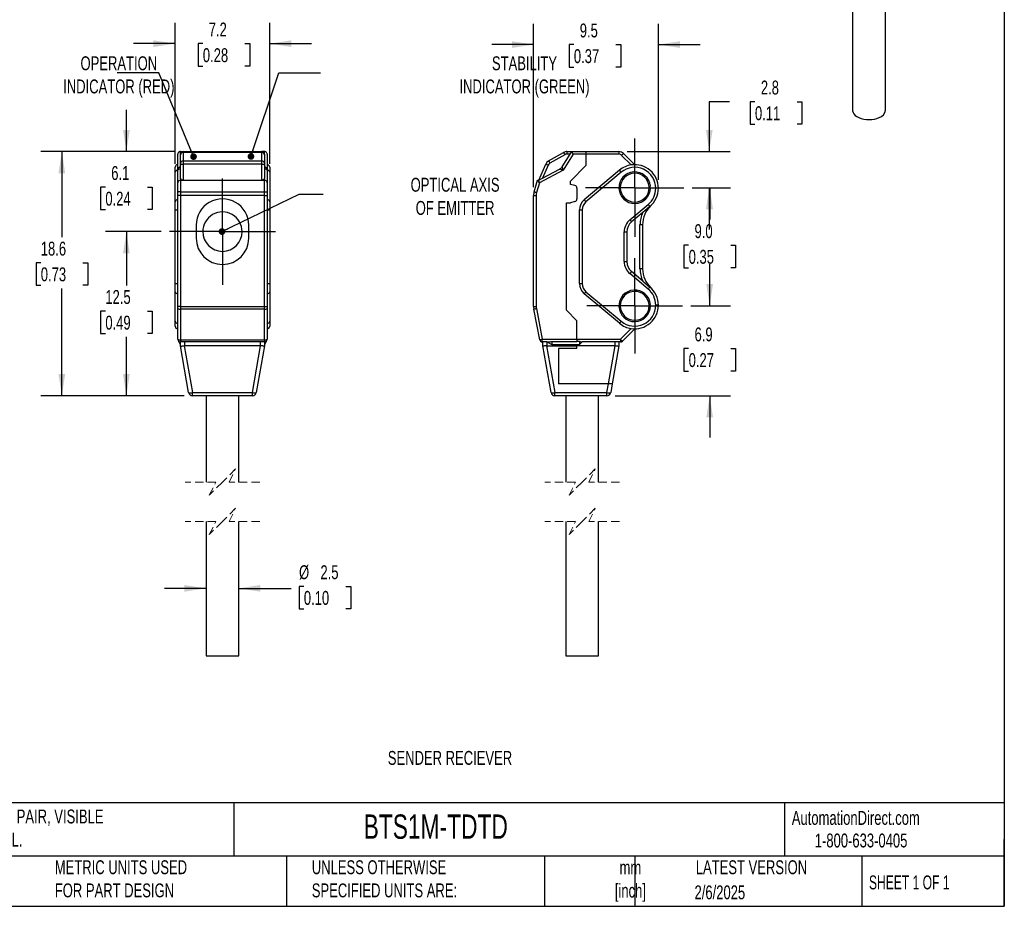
# Model space of a CAD drawing. Header units: millimetres. Extents: x 3 to 137, y 3 to 105.
# Tile 2 of 3: x 62 to 137, y 3 to 71. Entities that reach past the tile are written whole.
import ezdxf

# ---------------------------------------------------------------- set-up
doc = ezdxf.new("R2010")
doc.units = ezdxf.units.MM
doc.header["$LTSCALE"] = 0.5
doc.linetypes.add('CENTERX2', pattern=[20.32, 12.7, -2.54, 2.54, -2.54])
doc.linetypes.add('HIDDEN', pattern=[1.905, 1.27, -0.635])
doc.layers.add('CENTER', color=40, linetype='CENTERX2')
doc.layers.add('DIMENSIONS', color=140, linetype='Continuous', lineweight=25)
doc.layers.add('TEXT', color=140, linetype='Continuous', lineweight=25)
doc.styles.add('SLDTEXTSTYLE0', font='TXT', dxfattribs={"width": 0.7})
doc.styles.add('SLDTEXTSTYLE1', font='TXT', dxfattribs={"width": 0.65})
doc.dimstyles.new('SLDDIMSTYLE10', dxfattribs={"dimtxt": 0.18, "dimasz": 0.508, "dimexe": 0, "dimexo": 0.0625, "dimgap": 0, "dimtad": 0, "dimtih": 1, "dimtoh": 1, "dimdec": 0, "dimrnd": 1e-09, "dimzin": 0, "dimdsep": 46, "dimtxsty": 'Standard', "dimblk1": 'DOT', "dimblk2": 'DOT', "dimsah": 1, "dimcen": 0.09, "dimadec": 0, "dimazin": 0, "dimtfac": 0.508, "dimtdec": 0, "dimtofl": 0, "dimtmove": 0, "dimatfit": 3, "dimldrblk": 'DOT', "dimfxl": 0, "dimfrac": 2, "dimtolj": 1, "dimtzin": 0, "dimarcsym": 0})
doc.dimstyles.new('SLDDIMSTYLE11', dxfattribs={"dimtxt": 1.079004, "dimasz": 1.651, "dimexe": 0, "dimexo": 0.0625, "dimgap": 0.269751, "dimtad": 0, "dimtih": 1, "dimtoh": 1, "dimrnd": 1e-09, "dimzin": 4, "dimdsep": 46, "dimtxsty": 'SLDTEXTSTYLE0', "dimsah": 1, "dimcen": 0.09, "dimadec": 0, "dimazin": 1, "dimtfac": 1, "dimtofl": 0, "dimtmove": 0, "dimatfit": 3, "dimfxl": 0, "dimfrac": 2, "dimtolj": 1, "dimtzin": 12, "dimarcsym": 0})
doc.dimstyles.new('SLDDIMSTYLE8', dxfattribs={"dimtxt": 1.079004, "dimasz": 1.651, "dimexe": 0, "dimexo": 0.0625, "dimgap": 0.269751, "dimtad": 0, "dimtih": 1, "dimtoh": 1, "dimrnd": 1e-09, "dimzin": 12, "dimdsep": 46, "dimtxsty": 'SLDTEXTSTYLE0', "dimsah": 1, "dimcen": 0.09, "dimadec": 0, "dimazin": 3, "dimtfac": 1, "dimtmove": 0, "dimatfit": 0, "dimfxl": 0, "dimfrac": 2, "dimtolj": 1, "dimtzin": 12, "dimarcsym": 0})
doc.dimstyles.new('SLDDIMSTYLE9', dxfattribs={"dimtxt": 1.079004, "dimasz": 1.651, "dimexe": 0, "dimexo": 0.0625, "dimgap": 0.269751, "dimtad": 0, "dimtih": 1, "dimtoh": 1, "dimrnd": 1e-09, "dimzin": 12, "dimdsep": 46, "dimtxsty": 'SLDTEXTSTYLE0', "dimsah": 1, "dimcen": 0.09, "dimadec": 0, "dimazin": 3, "dimtfac": 1, "dimtofl": 0, "dimtmove": 0, "dimatfit": 3, "dimfxl": 0, "dimfrac": 2, "dimtolj": 1, "dimtzin": 12, "dimarcsym": 0})

# ---------------------------------------------------------------- blocks, each defined once
blk = doc.blocks.new('_D_20')
at = {"layer": 'DIMENSIONS'}
for p, q in [((75.754, 27.394), (72.579, 27.394)), ((78.245, 27.394), (82.232, 27.394)), ((83.199, 27.545), (82.836, 27.545)), ((82.836, 27.545), (82.836, 25.831)), ((86.405, 27.545), (86.767, 27.545)), ((86.767, 27.545), (86.767, 25.831)), ((82.836, 25.831), (83.199, 25.831)), ((86.767, 25.831), (86.405, 25.831))]:
    blk.add_line(p, q, dxfattribs=at)
for points in [[(75.754, 27.394), (74.103, 27.648), (74.103, 27.14)], [(78.245, 27.394), (79.896, 27.14), (79.896, 27.648)]]:
    blk.add_solid(points, dxfattribs=at)
at = {"layer": 'DIMENSIONS', "char_height": 1.0583, "attachment_point": 1, "style": 'SLDTEXTSTYLE0'}
for s, insert in [('%%c', (82.833, 29.151)), ('2.5', (84.462, 29.151)), ('0.10', (83.199, 27.195))]:
    blk.add_mtext(s, dxfattribs=dict(at, insert=insert))
blk = doc.blocks.new('_D_21')
at = {"layer": 'DIMENSIONS'}
for p, q in [((72.329, 54.563), (68.102, 54.563)), ((69.69, 54.563), (69.69, 50.466)), ((68.087, 48.51), (67.724, 48.51)), ((67.724, 48.51), (67.724, 46.795)), ((71.293, 48.51), (71.655, 48.51)), ((71.655, 48.51), (71.655, 46.795)), ((67.724, 46.795), (68.087, 46.795)), ((69.69, 42.063), (69.69, 46.554)), ((71.655, 46.795), (71.293, 46.795)), ((74.09, 42.063), (68.102, 42.063))]:
    blk.add_line(p, q, dxfattribs=at)
for points in [[(69.69, 54.563), (69.436, 52.912), (69.944, 52.912)], [(69.69, 42.063), (69.944, 43.714), (69.436, 43.714)]]:
    blk.add_solid(points, dxfattribs=at)
at = {"layer": 'DIMENSIONS', "char_height": 1.0583, "attachment_point": 1, "style": 'SLDTEXTSTYLE0'}
for s, insert in [('12.5', (68.087, 50.116)), ('0.49', (68.087, 48.159))]:
    blk.add_mtext(s, dxfattribs=dict(at, insert=insert))
blk = doc.blocks.new('_D_22')
at = {"layer": 'DIMENSIONS'}
for p, q in [((73.369, 60.663), (63.189, 60.663)), ((64.776, 60.663), (64.776, 54.149)), ((63.173, 52.192), (62.811, 52.192)), ((62.811, 52.192), (62.811, 50.477)), ((66.379, 52.192), (66.742, 52.192)), ((66.742, 52.192), (66.742, 50.477)), ((62.811, 50.477), (63.173, 50.477)), ((64.776, 42.063), (64.776, 50.236)), ((66.742, 50.477), (66.379, 50.477)), ((74.09, 42.063), (63.189, 42.063))]:
    blk.add_line(p, q, dxfattribs=at)
for points in [[(64.776, 60.663), (64.522, 59.012), (65.03, 59.012)], [(64.776, 42.063), (65.03, 43.714), (64.522, 43.714)]]:
    blk.add_solid(points, dxfattribs=at)
at = {"layer": 'DIMENSIONS', "char_height": 1.0583, "attachment_point": 1, "style": 'SLDTEXTSTYLE0'}
for s, insert in [('18.6', (63.173, 53.798)), ('0.73', (63.173, 51.842))]:
    blk.add_mtext(s, dxfattribs=dict(at, insert=insert))
blk = doc.blocks.new('_D_23')
at = {"layer": 'DIMENSIONS'}
for p, q in [((69.69, 60.663), (69.69, 63.838)), ((73.369, 60.663), (68.102, 60.663)), ((68.087, 57.952), (67.724, 57.952)), ((67.724, 57.952), (67.724, 56.238)), ((71.293, 57.952), (71.655, 57.952)), ((71.655, 57.952), (71.655, 56.238)), ((67.724, 56.238), (68.087, 56.238)), ((71.655, 56.238), (71.293, 56.238)), ((72.329, 54.563), (68.102, 54.563)), ((69.69, 54.563), (69.69, 51.388))]:
    blk.add_line(p, q, dxfattribs=at)
for points in [[(69.69, 60.663), (69.944, 62.314), (69.436, 62.314)], [(69.69, 54.563), (69.436, 52.912), (69.944, 52.912)]]:
    blk.add_solid(points, dxfattribs=at)
at = {"layer": 'DIMENSIONS', "char_height": 1.0583, "attachment_point": 1, "style": 'SLDTEXTSTYLE0'}
for s, insert in [('6.1', (68.536, 59.558)), ('0.24', (68.087, 57.602))]:
    blk.add_mtext(s, dxfattribs=dict(at, insert=insert))
blk = doc.blocks.new('_D_24')
at = {"layer": 'DIMENSIONS'}
for p, q in [((73.404, 59.724), (73.404, 70.472)), ((80.604, 59.724), (80.604, 70.472)), ((73.404, 68.884), (70.229, 68.884)), ((75.509, 68.884), (75.147, 68.884)), ((75.147, 68.884), (75.147, 67.169)), ((78.715, 68.884), (79.078, 68.884)), ((79.078, 68.884), (79.078, 67.169)), ((80.604, 68.884), (83.779, 68.884)), ((75.147, 67.169), (75.509, 67.169)), ((79.078, 67.169), (78.715, 67.169))]:
    blk.add_line(p, q, dxfattribs=at)
for points in [[(73.404, 68.884), (71.753, 69.138), (71.753, 68.63)], [(80.604, 68.884), (82.255, 68.63), (82.255, 69.138)]]:
    blk.add_solid(points, dxfattribs=at)
at = {"layer": 'DIMENSIONS', "char_height": 1.0583, "attachment_point": 1, "style": 'SLDTEXTSTYLE0'}
for s, insert in [('7.2', (75.958, 70.49)), ('0.28', (75.509, 68.534))]:
    blk.add_mtext(s, dxfattribs=dict(at, insert=insert))
blk = doc.blocks.new('_Dot')
at = {"color": 0, "linetype": 'ByBlock', "lineweight": -2}
blk.add_line((-0.5, 0), (-1, 0), dxfattribs=at)
at = {"color": 0, "linetype": 'ByBlock', "const_width": 0.5}
blk.add_lwpolyline([(-0.25, 0, 1), (0.25, 0, 1)], format="xyb", close=True, dxfattribs=at)
blk = doc.blocks.new('SW_CENTERMARKSYMBOL_10')
at = {"layer": 'CENTER', "color": 0}
for p, q in [((0, 2.54), (0, 4.04)), ((0, 0), (0, 2.54)), ((-2.54, 0), (-4.04, 0)), ((0, 0), (-2.54, 0)), ((0, 0), (0, -2.54)), ((0, 0), (2.54, 0)), ((2.54, 0), (4.04, 0)), ((0, -2.54), (0, -4.04))]:
    blk.add_line(p, q, dxfattribs=at)
blk = doc.blocks.new('_D_25')
at = {"layer": 'DIMENSIONS'}
for p, q in [((114.096, 48.913), (114.096, 52.088)), ((112.664, 48.913), (115.684, 48.913)), ((112.493, 45.662), (112.131, 45.662)), ((112.131, 45.662), (112.131, 43.947)), ((115.699, 45.662), (116.062, 45.662)), ((116.062, 45.662), (116.062, 43.947)), ((112.131, 43.947), (112.493, 43.947)), ((116.062, 43.947), (115.699, 43.947)), ((106.903, 42.063), (115.684, 42.063)), ((114.096, 42.063), (114.096, 38.888))]:
    blk.add_line(p, q, dxfattribs=at)
for points in [[(114.096, 48.913), (114.35, 50.564), (113.842, 50.564)], [(114.096, 42.063), (113.842, 40.412), (114.35, 40.412)]]:
    blk.add_solid(points, dxfattribs=at)
at = {"layer": 'DIMENSIONS', "char_height": 1.0583, "attachment_point": 1, "style": 'SLDTEXTSTYLE0'}
for s, insert in [('6.9', (112.942, 47.267)), ('0.27', (112.493, 45.311))]:
    blk.add_mtext(s, dxfattribs=dict(at, insert=insert))
blk = doc.blocks.new('_D_26')
at = {"layer": 'DIMENSIONS'}
for p, q in [((112.764, 57.913), (115.684, 57.913)), ((114.096, 57.913), (114.096, 55.482)), ((112.493, 53.526), (112.131, 53.526)), ((112.131, 53.526), (112.131, 51.811)), ((115.699, 53.526), (116.062, 53.526)), ((116.062, 53.526), (116.062, 51.811)), ((112.131, 51.811), (112.493, 51.811)), ((116.062, 51.811), (115.699, 51.811)), ((114.096, 48.913), (114.096, 51.57)), ((112.664, 48.913), (115.684, 48.913))]:
    blk.add_line(p, q, dxfattribs=at)
for points in [[(114.096, 57.913), (113.842, 56.262), (114.35, 56.262)], [(114.096, 48.913), (114.35, 50.564), (113.842, 50.564)]]:
    blk.add_solid(points, dxfattribs=at)
at = {"layer": 'DIMENSIONS', "char_height": 1.0583, "attachment_point": 1, "style": 'SLDTEXTSTYLE0'}
for s, insert in [('9.0', (112.942, 55.132)), ('0.35', (112.493, 53.175))]:
    blk.add_mtext(s, dxfattribs=dict(at, insert=insert))
blk = doc.blocks.new('_D_27')
at = {"layer": 'DIMENSIONS'}
for p, q in [((115.597, 64.463), (114.065, 64.463)), ((114.065, 64.463), (114.065, 60.663)), ((117.542, 64.463), (117.18, 64.463)), ((117.18, 64.463), (117.18, 62.749)), ((120.749, 64.463), (121.111, 64.463)), ((121.111, 64.463), (121.111, 62.749)), ((117.18, 62.749), (117.542, 62.749)), ((121.111, 62.749), (120.749, 62.749)), ((107.817, 60.663), (115.653, 60.663)), ((112.764, 57.913), (115.653, 57.913)), ((114.065, 57.913), (114.065, 54.738))]:
    blk.add_line(p, q, dxfattribs=at)
for points in [[(114.065, 60.663), (114.319, 62.314), (113.811, 62.314)], [(114.065, 57.913), (113.811, 56.262), (114.319, 56.262)]]:
    blk.add_solid(points, dxfattribs=at)
at = {"layer": 'DIMENSIONS', "char_height": 1.0583, "attachment_point": 1, "style": 'SLDTEXTSTYLE0'}
for s, insert in [('2.8', (117.991, 66.069)), ('0.11', (117.542, 64.113))]:
    blk.add_mtext(s, dxfattribs=dict(at, insert=insert))
blk = doc.blocks.new('_D_28')
at = {"layer": 'DIMENSIONS'}
for p, q in [((100.689, 57.953), (100.689, 70.399)), ((110.189, 58.498), (110.189, 70.399)), ((100.689, 68.812), (97.514, 68.812)), ((103.755, 68.812), (103.393, 68.812)), ((103.393, 68.812), (103.393, 67.097)), ((106.961, 68.812), (107.324, 68.812)), ((107.324, 68.812), (107.324, 67.097)), ((110.189, 68.812), (113.364, 68.812)), ((103.393, 67.097), (103.755, 67.097)), ((107.324, 67.097), (106.961, 67.097))]:
    blk.add_line(p, q, dxfattribs=at)
for points in [[(100.689, 68.812), (99.038, 69.066), (99.038, 68.558)], [(110.189, 68.812), (111.84, 68.558), (111.84, 69.066)]]:
    blk.add_solid(points, dxfattribs=at)
at = {"layer": 'DIMENSIONS', "char_height": 1.0583, "attachment_point": 1, "style": 'SLDTEXTSTYLE0'}
for s, insert in [('9.5', (104.204, 70.417)), ('0.37', (103.755, 68.461))]:
    blk.add_mtext(s, dxfattribs=dict(at, insert=insert))
blk = doc.blocks.new('SW_CENTERMARKSYMBOL_11')
at = {"layer": 'CENTER', "color": 0}
for p, q in [((0, 2.54), (0, 3.74)), ((0, 0), (0, 2.54)), ((-2.54, 0), (-3.74, 0)), ((0, 0), (-2.54, 0)), ((0, 0), (0, -2.54)), ((0, 0), (2.54, 0)), ((2.54, 0), (3.74, 0)), ((0, -2.54), (0, -3.74))]:
    blk.add_line(p, q, dxfattribs=at)
blk = doc.blocks.new('SW_CENTERMARKSYMBOL_12')
at = {"layer": 'CENTER', "color": 0}
for p, q in [((0, 2.54), (0, 3.64)), ((0, 0), (0, 2.54)), ((-2.54, 0), (-3.64, 0)), ((0, 0), (-2.54, 0)), ((0, 0), (0, -2.54)), ((0, 0), (2.54, 0)), ((2.54, 0), (3.64, 0)), ((0, -2.54), (0, -3.64))]:
    blk.add_line(p, q, dxfattribs=at)

msp = doc.modelspace()

# ---------------------------------------------------------------- linework, layer by layer
for p, q in [((124.9705, 76.62513), (124.9705, 63.82044)), ((127.4705, 63.82044), (127.4705, 76.46184)), ((73.60363, 59.24286), (73.60363, 60.46325)), ((73.80363, 60.46325), (73.80363, 60.66325)), ((73.80363, 60.66325), (74.00363, 60.66325)), ((73.80363, 60.42372), (73.80363, 60.46325)), ((73.80363, 59.77218), (73.80363, 60.42372)), ((74.00363, 60.66325), (74.00363, 60.59737)), ((74.00363, 60.66325), (80.00363, 60.66325)), ((74.00363, 60.59737), (74.00363, 59.94583)), ((80.00363, 60.59737), (74.00363, 60.59737)), ((80.00363, 60.59737), (80.00363, 60.66325)), ((80.20363, 60.66325), (80.00363, 60.66325)), ((80.00363, 59.94583), (80.00363, 60.59737)), ((80.20363, 60.46325), (80.20363, 60.66325)), ((80.20363, 60.46325), (80.20363, 60.42372)), ((80.20363, 60.42372), (80.20363, 59.77218)), ((80.40363, 60.46325), (80.40363, 59.24286)), ((101.8339, 59.94583), (102.97409, 60.59737)), ((103.07332, 60.42372), (101.93313, 59.77218)), ((102.85951, 59.50528), (103.46332, 60.46325)), ((103.69973, 60.46325), (102.93052, 59.24286)), ((103.22216, 60.66325), (103.22216, 60.46325)), ((103.22216, 60.66325), (103.58938, 60.66325)), ((103.46332, 60.46325), (103.22216, 60.46325)), ((103.46332, 60.46325), (103.58938, 60.66325)), ((103.58938, 60.66325), (104.68938, 60.66325)), ((104.68938, 60.46325), (103.69973, 60.46325)), ((104.68938, 60.46325), (104.68938, 60.66325)), ((104.68938, 60.66325), (107.18227, 60.66325)), ((104.68938, 59.61472), (104.68938, 60.46325)), ((107.18227, 60.46325), (104.68938, 60.46325)), ((107.18227, 60.66325), (107.18227, 60.46325)), ((108.12592, 59.64386), (107.3944, 60.37538)), ((107.53582, 60.5168), (108.38938, 59.66325)), ((73.40363, 59.08892), (73.40363, 59.46325)), ((73.60363, 58.27863), (73.60363, 59.24286)), ((73.80363, 59.63099), (73.80363, 59.77218)), ((73.80363, 58.63172), (73.80363, 59.63099)), ((74.00363, 59.94583), (74.00363, 59.71051)), ((74.00363, 59.94583), (80.00363, 59.94583)), ((74.00363, 59.71051), (74.00363, 58.47863)), ((80.00363, 59.71051), (74.00363, 59.71051)), ((80.00363, 59.71051), (80.00363, 59.94583)), ((80.00363, 58.47863), (80.00363, 59.71051)), ((80.20363, 59.77218), (80.20363, 59.63099)), ((80.20363, 59.63099), (80.20363, 58.63172)), ((80.40363, 59.24286), (80.40363, 58.27863)), ((80.60363, 59.46325), (80.60363, 59.08892)), ((101.08938, 58.47863), (101.62319, 59.71051)), ((102.93052, 59.24286), (101.1398, 58.27863)), ((101.8067, 59.63099), (101.37369, 58.63172)), ((101.37369, 58.63172), (102.67357, 59.33166)), ((103.48938, 58.41472), (104.68938, 59.61472)), ((107.23236, 59.24213), (104.54659, 56.9885)), ((73.40363, 56.83529), (73.40363, 59.08892)), ((73.80363, 58.63172), (73.80363, 58.47863)), ((73.80363, 58.47863), (73.80363, 57.60227)), ((73.80363, 58.47863), (80.20363, 58.47863)), ((80.20363, 58.47863), (80.20363, 58.63172)), ((80.20363, 57.60227), (80.20363, 58.47863)), ((80.60363, 59.08892), (80.60363, 56.83529)), ((100.73056, 57.60227), (100.99015, 58.47863)), ((100.99015, 58.47863), (101.08938, 58.47863)), ((101.08938, 58.47863), (101.37369, 58.63172)), ((107.36092, 59.08892), (104.67515, 56.83529)), ((73.60363, 57.54547), (73.60363, 58.27863)), ((80.40363, 58.27863), (80.40363, 57.54547)), ((101.13949, 58.27863), (100.92232, 57.54547)), ((101.1398, 58.27863), (101.13949, 58.27863)), ((103.48938, 58.16325), (103.48938, 58.41472)), ((103.84114, 58.06899), (103.48938, 58.16325)), ((103.98938, 57.87581), (103.98938, 57.05069)), ((109.48519, 58.00912), (109.58481, 58.01783)), ((109.58938, 57.91325), (109.48938, 57.91325)), ((110.18938, 57.86325), (109.98938, 57.86325)), ((73.60363, 57.31825), (73.60363, 57.54547)), ((73.80363, 57.31825), (73.60363, 57.31825)), ((73.60363, 48.85853), (73.60363, 57.31825)), ((73.80363, 57.60227), (73.80363, 57.31825)), ((73.80363, 57.60227), (80.20363, 57.60227)), ((80.20363, 57.31825), (73.80363, 57.31825)), ((73.80363, 57.31825), (73.80363, 48.85853)), ((80.20363, 57.31825), (80.20363, 57.60227)), ((80.20363, 57.31825), (80.40363, 57.31825)), ((80.20363, 48.85853), (80.20363, 57.31825)), ((80.40363, 57.54547), (80.40363, 57.31825)), ((80.40363, 57.31825), (80.40363, 48.85853)), ((100.68938, 57.31825), (100.88938, 57.31825)), ((100.68938, 48.85853), (100.68938, 57.31825)), ((100.88938, 57.31825), (100.88938, 48.85853)), ((73.40363, 56.22245), (73.40363, 56.83529)), ((73.40363, 56.22245), (73.60363, 56.22245)), ((73.40363, 50.60404), (73.40363, 56.22245)), ((80.40363, 56.22245), (80.60363, 56.22245)), ((80.60363, 56.83529), (80.60363, 56.22245)), ((80.60363, 56.22245), (80.60363, 50.60404)), ((103.18938, 48.57035), (103.18938, 56.76325)), ((103.18938, 56.76325), (103.48938, 56.76325)), ((103.84114, 56.8575), (103.48938, 56.76325)), ((104.18938, 50.60404), (104.18938, 56.22245)), ((104.18938, 56.22245), (104.38938, 56.22245)), ((104.38938, 56.22245), (104.38938, 50.60404)), ((108.01803, 55.463), (109.41784, 56.63757)), ((109.54639, 56.48437), (108.9958, 56.02236)), ((108.9958, 56.02236), (108.14659, 55.30979)), ((75.00363, 55.06325), (75.00363, 54.06325)), ((79.00363, 54.06325), (79.00363, 55.06325)), ((108.78938, 51.73453), (108.78938, 55.09196)), ((108.98938, 55.09196), (108.78938, 55.09196)), ((108.98938, 55.09196), (108.98938, 51.73453)), ((107.58938, 52.28275), (107.58938, 54.54375)), ((107.58938, 54.54375), (107.78938, 54.54375)), ((107.78938, 54.54375), (107.78938, 52.28275)), ((107.58938, 52.28275), (107.78938, 52.28275)), ((108.98938, 51.73453), (108.78938, 51.73453)), ((109.41784, 50.18892), (108.01803, 51.36349)), ((108.9958, 50.80413), (108.14659, 51.5167)), ((73.40363, 50.60404), (73.60363, 50.60404)), ((73.40363, 49.9912), (73.40363, 50.60404)), ((80.40363, 50.60404), (80.60363, 50.60404)), ((80.60363, 50.60404), (80.60363, 49.9912)), ((104.18938, 50.60404), (104.38938, 50.60404)), ((108.9958, 50.80413), (109.54639, 50.34213)), ((73.40363, 47.73757), (73.40363, 49.9912)), ((80.60363, 49.9912), (80.60363, 47.73757)), ((107.23236, 47.58437), (104.54659, 49.83799)), ((104.67515, 49.9912), (107.36092, 47.73757)), ((73.60363, 48.70745), (73.60363, 48.85853)), ((73.80363, 48.85853), (73.60363, 48.85853)), ((73.80363, 48.85853), (73.80363, 48.66968)), ((73.80363, 48.85853), (80.20363, 48.85853)), ((80.20363, 48.66968), (80.20363, 48.85853)), ((80.20363, 48.85853), (80.40363, 48.85853)), ((80.40363, 48.85853), (80.40363, 48.70745)), ((100.68938, 48.85853), (100.88938, 48.85853)), ((109.48519, 49.00912), (109.58481, 49.01783)), ((109.58938, 48.91325), (109.48938, 48.91325)), ((110.18938, 48.96325), (109.98938, 48.96325)), ((73.60363, 46.36325), (73.60363, 48.70745)), ((80.20363, 48.66968), (73.80363, 48.66968)), ((73.80363, 48.66968), (73.80363, 46.32548)), ((80.20363, 46.32548), (80.20363, 48.66968)), ((80.40363, 48.70745), (80.40363, 46.36325)), ((101.15818, 46.32548), (100.70737, 48.66968)), ((100.90377, 48.70745), (101.35458, 46.36325)), ((103.18938, 48.57035), (103.98938, 47.77035)), ((73.40363, 47.36325), (73.40363, 47.73757)), ((80.60363, 47.73757), (80.60363, 47.36325)), ((103.98938, 46.36325), (103.98938, 47.77035)), ((107.30653, 46.36325), (108.12592, 47.18263)), ((108.38938, 47.16325), (107.44796, 46.22182)), ((73.80363, 45.96325), (73.68363, 46.20325)), ((73.80363, 46.32548), (80.20363, 46.32548)), ((73.80363, 46.32548), (73.80363, 46.16325)), ((80.20363, 46.16325), (73.80363, 46.16325)), ((73.80363, 45.86325), (73.80363, 46.16325)), ((74.42996, 42.31115), (73.80367, 45.86305)), ((74.09911, 45.86305), (74.7254, 42.31115)), ((74.10363, 46.16325), (74.10363, 45.86325)), ((79.90363, 45.86325), (74.10363, 45.86325)), ((79.28186, 42.31115), (79.90816, 45.86305)), ((80.2036, 45.86305), (79.5773, 42.31115)), ((79.90363, 45.86325), (79.90363, 46.16325)), ((80.20362, 45.86318), (80.2036, 45.86305)), ((80.20363, 46.32548), (80.20363, 46.16325)), ((80.32363, 46.20325), (80.20363, 45.96325)), ((80.20363, 46.16325), (80.20363, 45.86325)), ((101.35458, 46.36325), (103.98938, 46.36325)), ((101.35458, 46.16325), (101.35458, 46.36325)), ((101.68938, 46.16325), (101.35458, 46.16325)), ((101.38938, 45.86325), (101.38938, 46.16325)), ((102.01571, 42.31115), (101.38941, 45.86305)), ((101.68485, 45.86305), (102.31115, 42.31115)), ((101.68938, 46.16325), (102.08938, 45.96325)), ((101.68938, 46.16325), (101.68938, 45.86325)), ((101.68938, 45.86325), (103.98938, 45.86325)), ((102.08938, 46.20325), (103.98938, 46.20325)), ((102.08938, 46.20325), (102.08938, 45.96325)), ((102.08938, 45.96325), (103.98938, 45.96325)), ((103.98938, 46.36325), (107.30653, 46.36325)), ((103.98938, 46.36325), (103.98938, 46.20325)), ((104.18938, 46.20325), (103.98938, 46.20325)), ((103.98938, 45.96325), (104.18938, 45.96325)), ((103.98938, 45.86325), (103.98938, 45.96325)), ((106.88938, 45.86325), (103.98938, 45.86325)), ((103.98938, 45.66325), (103.98938, 45.86325)), ((104.18938, 46.20325), (104.18938, 45.96325)), ((104.18938, 45.96325), (104.38938, 46.16325)), ((106.88938, 46.16325), (104.38938, 46.16325)), ((106.38259, 42.96325), (106.8939, 45.86305)), ((107.18934, 45.86305), (106.67803, 42.96325)), ((107.30653, 46.16325), (106.88938, 46.16325)), ((106.88938, 45.86325), (106.88938, 46.16325)), ((107.18938, 45.86325), (107.18934, 45.86305)), ((107.18938, 46.16325), (107.18938, 45.86325)), ((107.30653, 46.36325), (107.30653, 46.16325)), ((102.58938, 45.66325), (102.58938, 42.96325)), ((103.98938, 45.66325), (102.58938, 45.66325)), ((106.38259, 42.96325), (102.58938, 42.96325)), ((106.2676, 42.31115), (106.38259, 42.96325)), ((106.67803, 42.96325), (106.38259, 42.96325)), ((106.67803, 42.96325), (106.56305, 42.31115)), ((74.7254, 42.31115), (79.28186, 42.31115)), ((74.7254, 42.06325), (74.7254, 42.31115)), ((79.28186, 42.06325), (74.7254, 42.06325)), ((75.75363, 42.06325), (75.75363, 35.48889)), ((78.24517, 35.48889), (78.24517, 42.06325)), ((78.25363, 35.48889), (78.25363, 42.06325)), ((79.28186, 42.06325), (79.28186, 42.31115)), ((102.31115, 42.31115), (106.2676, 42.31115)), ((102.31115, 42.06325), (102.31115, 42.31115)), ((106.2676, 42.06325), (102.31115, 42.06325)), ((103.13938, 42.06325), (103.13938, 35.48889)), ((105.63938, 35.48889), (105.63938, 42.06325)), ((106.2676, 42.06325), (106.2676, 42.31115)), ((75.75363, 32.48889), (75.75363, 22.24539)), ((78.24517, 22.24539), (78.24517, 32.48889)), ((78.25363, 22.24539), (78.25363, 32.48889)), ((103.13938, 32.48889), (103.13938, 22.24539)), ((105.63938, 22.24539), (105.63938, 32.48889)), ((75.75363, 22.24539), (78.24517, 22.24539)), ((78.24517, 22.24539), (78.25363, 22.24539)), ((103.13938, 22.24539), (104.24419, 22.24539)), ((104.24419, 22.24539), (105.63938, 22.24539))]:
    msp.add_line(p, q)
at = {"color": 7, "linetype": 'HIDDEN', "lineweight": 18}
for p, q in [((78.00363, 36.48889), (77.00363, 35.48889)), ((77.50363, 35.48889), (78.00363, 36.48889)), ((105.38938, 36.48889), (104.38938, 35.48889)), ((104.88938, 35.48889), (105.38938, 36.48889)), ((76.50363, 35.48889), (74.16613, 35.48889)), ((77.00363, 35.48889), (76.00363, 34.48889)), ((76.00363, 34.48889), (76.50363, 35.48889)), ((79.84113, 35.48889), (77.50363, 35.48889)), ((103.88938, 35.48889), (101.55188, 35.48889)), ((104.38938, 35.48889), (103.38938, 34.48889)), ((103.38938, 34.48889), (103.88938, 35.48889)), ((107.22688, 35.48889), (104.88938, 35.48889)), ((78.00363, 33.48889), (77.00363, 32.48889)), ((77.50363, 32.48889), (78.00363, 33.48889)), ((105.38938, 33.48889), (104.38938, 32.48889)), ((104.88938, 32.48889), (105.38938, 33.48889)), ((76.50363, 32.48889), (74.16613, 32.48889)), ((77.00363, 32.48889), (76.00363, 31.48889)), ((76.00363, 31.48889), (76.50363, 32.48889)), ((79.84113, 32.48889), (77.50363, 32.48889)), ((103.88938, 32.48889), (101.55188, 32.48889)), ((104.38938, 32.48889), (103.38938, 31.48889)), ((103.38938, 31.48889), (103.88938, 32.48889)), ((107.22688, 32.48889), (104.88938, 32.48889))]:
    msp.add_line(p, q, dxfattribs=at)
at = {"flags": 128}
for points in [[(124.9705, 63.82044), (124.97559, 63.75539), (125.01112, 63.63799), (125.07963, 63.52556), (125.17927, 63.42118), (125.30731, 63.32769), (125.46025, 63.24764), (125.63394, 63.18321), (125.82362, 63.13617), (126.02413, 63.10779), (126.23, 63.09885), (126.43561, 63.1096), (126.63535, 63.13973), (126.82377, 63.18843), (126.99574, 63.25438)], [(102.97409, 60.59737), (102.976, 60.59403), (102.98164, 60.58415), (102.99081, 60.5681), (103.00315, 60.54651), (103.01819, 60.52019), (103.03534, 60.49017), (103.05396, 60.4576), (103.07332, 60.42372)], [(103.69973, 60.46325), (103.65424, 60.54568), (103.61434, 60.61799), (103.59531, 60.65248), (103.58938, 60.66325)], [(107.53582, 60.5168), (107.53311, 60.51408), (107.52506, 60.50603), (107.51199, 60.49297), (107.4944, 60.47538), (107.47297, 60.45395), (107.44852, 60.4295), (107.42199, 60.40297), (107.3944, 60.37538)], [(73.80363, 59.63099), (73.80748, 59.64651), (73.81886, 59.66142), (73.83734, 59.67517), (73.86221, 59.68722), (73.89252, 59.69711), (73.9271, 59.70446), (73.96461, 59.70898), (74.00363, 59.71051)], [(80.00363, 59.71051), (80.04265, 59.70898), (80.08017, 59.70446), (80.11475, 59.69711), (80.14505, 59.68722), (80.16993, 59.67517), (80.18841, 59.66142), (80.19979, 59.64651), (80.20363, 59.63099)], [(101.62319, 59.71051), (101.62672, 59.70898), (101.63716, 59.70446), (101.65412, 59.69711), (101.67694, 59.68722), (101.70475, 59.67517), (101.73648, 59.66142), (101.7709, 59.64651), (101.8067, 59.63099)], [(101.8339, 59.94583), (101.83581, 59.94249), (101.84145, 59.93261), (101.85062, 59.91657), (101.86296, 59.89497), (101.878, 59.86866), (101.89516, 59.83864), (101.91377, 59.80606), (101.93313, 59.77218)], [(107.23236, 59.24213), (107.23483, 59.23918), (107.24214, 59.23046), (107.25402, 59.21631), (107.27001, 59.19725), (107.28949, 59.17403), (107.31172, 59.14755), (107.33584, 59.11881), (107.36092, 59.08892)], [(101.13949, 58.27863), (101.07794, 58.36107), (101.02394, 58.43338), (100.99818, 58.46787), (100.99015, 58.47863)], [(101.1398, 58.27863), (101.11902, 58.36107), (101.10079, 58.43338), (101.09209, 58.46787), (101.08938, 58.47863)], [(73.80363, 57.60227), (73.76461, 57.60118), (73.7271, 57.59794), (73.69252, 57.5927), (73.66221, 57.58563), (73.63734, 57.57702), (73.61886, 57.5672), (73.60748, 57.55655), (73.60363, 57.54547)], [(80.20363, 57.60227), (80.24265, 57.60118), (80.28017, 57.59794), (80.31475, 57.5927), (80.34505, 57.58563), (80.36993, 57.57702), (80.38841, 57.5672), (80.39979, 57.55655), (80.40363, 57.54547)], [(100.73056, 57.60227), (100.73424, 57.60118), (100.74515, 57.59794), (100.76287, 57.5927), (100.78672, 57.58563), (100.81578, 57.57702), (100.84894, 57.5672), (100.88491, 57.55655), (100.92232, 57.54547)], [(104.54659, 56.9885), (104.54906, 56.98555), (104.55637, 56.97683), (104.56825, 56.96268), (104.58424, 56.94362), (104.60372, 56.92041), (104.62595, 56.89392), (104.65007, 56.86518), (104.67515, 56.83529)], [(109.54639, 56.48437), (109.54392, 56.48731), (109.53661, 56.49603), (109.52473, 56.51019), (109.50874, 56.52924), (109.48926, 56.55246), (109.46703, 56.57894), (109.44292, 56.60768), (109.41784, 56.63757)], [(108.14659, 55.30979), (108.14412, 55.31273), (108.1368, 55.32145), (108.12492, 55.33561), (108.10894, 55.35466), (108.08945, 55.37788), (108.06723, 55.40437), (108.04311, 55.43311), (108.01803, 55.463)], [(108.01803, 51.36349), (108.04311, 51.39338), (108.06723, 51.42212), (108.08945, 51.44861), (108.10894, 51.47183), (108.12492, 51.49088), (108.1368, 51.50504), (108.14412, 51.51376), (108.14659, 51.5167)], [(109.41784, 50.18892), (109.44292, 50.21881), (109.46703, 50.24755), (109.48926, 50.27404), (109.50874, 50.29725), (109.52473, 50.31631), (109.53661, 50.33046), (109.54392, 50.33918), (109.54639, 50.34213)], [(104.67515, 49.9912), (104.65007, 49.96131), (104.62595, 49.93257), (104.60372, 49.90608), (104.58424, 49.88287), (104.56825, 49.86381), (104.55637, 49.84966), (104.54906, 49.84094), (104.54659, 49.83799)], [(100.70737, 48.66968), (100.71114, 48.67041), (100.72232, 48.67255), (100.74047, 48.67604), (100.76489, 48.68074), (100.79466, 48.68646), (100.82861, 48.69299), (100.86546, 48.70008), (100.90377, 48.70745)], [(107.36092, 47.73757), (107.33584, 47.70768), (107.31172, 47.67894), (107.28949, 47.65246), (107.27001, 47.62924), (107.25402, 47.61019), (107.24214, 47.59603), (107.23483, 47.58731), (107.23236, 47.58437)], [(101.15818, 46.32548), (101.16195, 46.3262), (101.17313, 46.32835), (101.19128, 46.33184), (101.2157, 46.33654), (101.24547, 46.34226), (101.27942, 46.34879), (101.31626, 46.35588), (101.35458, 46.36325)], [(107.30653, 46.36325), (107.33412, 46.33566), (107.36065, 46.30913), (107.3851, 46.28468), (107.40653, 46.26325), (107.42412, 46.24566), (107.43719, 46.23259), (107.44524, 46.22454), (107.44796, 46.22182)]]:
    msp.add_lwpolyline(points, dxfattribs=at)
for centre, radius, start, end in [((126.79485, 63.90498), 0.68092, 287.1590425, 352.867862), ((74.00363, 60.46325), 0.2, 89.999835, 180.0000983), ((73.99132, 60.40954), 0.18823, 86.2506601, 175.6812821), ((80.00363, 60.46325), 0.2, 359.9999017, 90.000165), ((80.01594, 60.40954), 0.18823, 4.3187179, 93.7493399), ((103.22215, 60.16328), 0.49997, 89.9990021, 119.7457155), ((103.22216, 60.16323), 0.30002, 90.0009892, 119.7439963), ((107.18227, 60.16325), 0.49999, 44.9995261, 90.0004418), ((107.18227, 60.16325), 0.3, 44.9996276, 90.0001774), ((73.60363, 59.46325), 0.2, 89.999835, 180.0000983), ((73.58297, 59.06195), 0.18136, 83.4587913, 171.4484113), ((73.99132, 59.75801), 0.18822, 86.2503247, 175.6816175), ((80.01594, 59.75801), 0.18822, 4.3183825, 93.7496753), ((80.40363, 59.46325), 0.2, 359.9999017, 90.000165), ((80.42429, 59.06195), 0.18136, 8.5515887, 96.5412087), ((102.08197, 59.51171), 0.5, 119.7449519, 156.5710619), ((102.08197, 59.51171), 0.3, 119.7449132, 156.5711636), ((102.43652, 59.7719), 0.5, 298.3007226, 327.7765405), ((108.38938, 57.86323), 1.80002, 98.4165102, 129.9998734), ((108.38938, 57.86324), 1.6, 0.0000288, 129.9999509), ((108.38938, 57.86324), 1.8, 0.0000137, 98.4163344), ((108.38938, 57.91325), 1.2, 4.999952, 359.9999218), ((108.38938, 57.91325), 1.1, 90, 270), ((108.38938, 57.91325), 1.1, 4.9998979, 90.0001001), ((103.78938, 57.87581), 0.2, 0.0002324, 74.9997573), ((108.38938, 57.91325), 1.1, 270.000022, 359.999978), ((108.38938, 57.86325), 1.6, 309.9999927, 359.9999758), ((108.38955, 57.91325), 1.09982, 359.9995996, 5.0003991), ((108.38938, 57.86325), 1.8, 310.0000182, 0.0000093), ((73.58297, 56.80832), 0.18136, 83.4590676, 171.4484712), ((77.00363, 55.06325), 2, 359.9999879, 180.0000121), ((80.42429, 56.80832), 0.18136, 8.5515288, 96.5409324), ((101.68935, 57.31826), 0.99998, 163.4997972, 180.000238), ((101.68934, 57.31826), 0.79997, 163.4996824, 180.0003988), ((103.78938, 57.05069), 0.2, 284.9997642, 0.000246), ((105.18938, 56.22245), 1, 129.9999866, 180.0000095), ((105.18937, 56.22245), 0.8, 129.9999068, 180.0000795), ((110.98937, 55.09196), 2, 133.1735195, 179.9999978), ((77.00363, 54.56325), 1.5, 359.9999911, 180.0000089), ((110.98937, 55.09197), 2.19999, 154.9817559, 180.0000311), ((108.78938, 54.54374), 1.2, 130.0000512, 179.9999514), ((108.78938, 54.54375), 1, 129.9999769, 180.000012), ((77.00363, 54.06325), 2, 180.0000146, 359.9999854), ((77.00363, 54.56325), 1.5, 180.0000267, 359.9999733), ((108.78938, 52.28275), 1.2, 179.9999638, 230.0000336), ((108.78938, 52.28275), 1, 179.999988, 230.0000231), ((110.98938, 51.73453), 2.2, 179.9999925, 205.0181961), ((110.98937, 51.73453), 2, 179.9999756, 226.8264805), ((105.18938, 50.60404), 1, 180.0000414, 229.9999625), ((105.18938, 50.60404), 0.8, 180.0000476, 229.9999661), ((108.38938, 48.96325), 1.8, 359.9999759, 49.9999818), ((73.58297, 50.01817), 0.18136, 188.5516961, 276.5407651), ((80.42429, 50.01817), 0.18136, 263.4592349, 351.4483039), ((108.38938, 48.91325), 1.2, 4.999952, 359.999944), ((108.38938, 48.91325), 1.1, 90, 270), ((108.38938, 48.91325), 1.1, 4.9999837, 90.0000142), ((108.38938, 48.96325), 1.6, 359.9999758, 50.0000391), ((101.68937, 48.85853), 0.99999, 179.99995, 190.8856077), ((101.68935, 48.85852), 0.79997, 179.9996557, 190.8856087), ((108.38938, 48.96325), 1.6, 229.9999886, 359.9999983), ((108.38938, 48.96325), 1.8, 261.5836411, 359.999996), ((108.38938, 48.91325), 1.1, 270.000022, 359.999978), ((108.38953, 48.91325), 1.09985, 359.9996481, 5.0003507), ((73.75542, 48.96277), 0.29703, 239.269516, 279.342154), ((80.25185, 48.96277), 0.29703, 260.657846, 300.730484), ((73.58297, 47.76454), 0.18136, 188.5516961, 276.5407651), ((73.60363, 47.36325), 0.2, 179.9999017, 270.000165), ((80.42429, 47.76454), 0.18136, 263.4592349, 351.4483039), ((80.40363, 47.36325), 0.2, 269.999835, 0.0000983), ((108.38938, 48.96324), 1.8, 230.0000022, 261.5836639), ((73.75542, 46.61857), 0.29703, 239.2693609, 279.3421802), ((73.80363, 46.36325), 0.2, 179.999996, 270.000004), ((80.25185, 46.61857), 0.29703, 260.6578198, 300.7306391), ((80.20363, 46.36325), 0.2, 269.999996, 0.000004), ((101.35458, 46.36325), 0.2, 190.8854609, 270.0001077), ((107.30653, 46.36325), 0.2, 270.0000294, 314.9999194), ((74.57768, 42.75185), 0.46479, 251.4687966, 288.5312034), ((74.7254, 42.36325), 0.3, 190.0000117, 269.9999808), ((79.42958, 42.75185), 0.46479, 251.4687966, 288.5312034), ((79.28186, 42.36325), 0.3, 270.0000192, 349.9999883), ((102.16343, 42.75185), 0.46479, 251.4687966, 288.5312034), ((102.31115, 42.36325), 0.3, 190.0000117, 269.9999808), ((106.41533, 42.75185), 0.46479, 251.4687983, 288.5312017), ((106.2676, 42.36325), 0.3, 270.0000081, 349.9999883)]:
    msp.add_arc(centre, radius, start, end)
for points, knots in [([(73.80363, 60.66325), (73.78514, 60.66175), (73.74675, 60.65864), (73.69237, 60.63298), (73.64428, 60.58992), (73.61015, 60.5309), (73.60575, 60.4852), (73.60363, 60.46325)], [0, 0, 0, 0, 0.17681283, 0.36714929, 0.56354929, 0.79027666, 1, 1, 1, 1]), ([(80.40363, 60.46325), (80.40011, 60.49159), (80.39277, 60.55057), (80.33867, 60.61765), (80.27139, 60.6567), (80.22562, 60.66112), (80.20363, 60.66325)], [0, 0, 0, 0, 0.27026266, 0.56242907, 0.78973712, 1, 1, 1, 1]), ([(73.60363, 59.24286), (73.60678, 59.27868), (73.61259, 59.34467), (73.65115, 59.4185), (73.69186, 59.4626), (73.72749, 59.48701), (73.76512, 59.50238), (73.79102, 59.50433), (73.80363, 59.50528)], [0, 0, 0, 0, 0.29425978, 0.5421991, 0.66937243, 0.78672862, 0.89618899, 1, 1, 1, 1]), ([(73.80363, 59.33166), (73.79114, 59.33138), (73.76617, 59.33082), (73.72944, 59.32599), (73.69433, 59.3181), (73.65747, 59.30444), (73.618, 59.28487), (73.60805, 59.25578), (73.60363, 59.24286)], [0, 0, 0, 0, 0.16011226, 0.32003645, 0.4746428, 0.61860507, 0.83061425, 1, 1, 1, 1]), ([(80.20363, 59.50528), (80.21624, 59.50433), (80.24213, 59.50238), (80.27977, 59.48701), (80.3154, 59.46261), (80.35612, 59.41851), (80.39467, 59.34467), (80.40048, 59.27868), (80.40363, 59.24286)], [0, 0, 0, 0, 0.10378373, 0.2132364, 0.33060287, 0.45779699, 0.70570652, 1, 1, 1, 1]), ([(80.40363, 59.24286), (80.39921, 59.25578), (80.38926, 59.28487), (80.3498, 59.30444), (80.31294, 59.31809), (80.27783, 59.32599), (80.24111, 59.33082), (80.21613, 59.33138), (80.20363, 59.33166)], [0, 0, 0, 0, 0.16936595, 0.38139616, 0.52531614, 0.67990554, 0.83984315, 1, 1, 1, 1]), ([(102.93052, 59.24286), (102.89606, 59.25483), (102.83553, 59.27586), (102.76389, 59.30038), (102.71898, 59.31604), (102.69546, 59.32427), (102.68138, 59.32912), (102.67512, 59.33116), (102.67357, 59.33166)], [0, 0, 0, 0, 0.402559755, 0.70710388, 0.835602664, 0.92739731, 0.982030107, 1, 1, 1, 1]), ([(102.85951, 59.50528), (102.8599, 59.5037), (102.8615, 59.49732), (102.86538, 59.48294), (102.87197, 59.45891), (102.88454, 59.41305), (102.9041, 59.33989), (102.92093, 59.27806), (102.93052, 59.24286)], [0, 0, 0, 0, 0.01796647, 0.07259054, 0.16438284, 0.29289903, 0.59740118, 1, 1, 1, 1]), ([(73.80363, 58.47863), (73.78514, 58.47713), (73.74675, 58.47402), (73.69237, 58.44836), (73.64428, 58.40531), (73.61015, 58.34628), (73.60575, 58.30059), (73.60363, 58.27863)], [0, 0, 0, 0, 0.17681377, 0.36714913, 0.56355126, 0.79027358, 1, 1, 1, 1]), ([(74.00363, 58.47863), (73.99146, 58.47912), (73.96657, 58.48013), (73.9296, 58.4885), (73.89389, 58.50244), (73.85298, 58.52777), (73.81309, 58.56978), (73.80661, 58.61223), (73.80363, 58.63172)], [0, 0, 0, 0, 0.13158265, 0.26906177, 0.40805548, 0.54387547, 0.79054135, 1, 1, 1, 1]), ([(80.20363, 58.63172), (80.20066, 58.61223), (80.19418, 58.56978), (80.15428, 58.52777), (80.11337, 58.50244), (80.07766, 58.4885), (80.04069, 58.48013), (80.0158, 58.47912), (80.00363, 58.47863)], [0, 0, 0, 0, 0.20945865, 0.45612453, 0.59194452, 0.73093823, 0.86841735, 1, 1, 1, 1]), ([(80.40363, 58.27863), (80.40011, 58.30697), (80.39277, 58.36595), (80.33867, 58.43304), (80.27139, 58.47208), (80.22562, 58.4765), (80.20363, 58.47863)], [0, 0, 0, 0, 0.27026279, 0.562429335, 0.789736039, 1, 1, 1, 1]), ([(73.80367, 45.86305), (73.80366, 45.8631), (73.80365, 45.86317), (73.80363, 45.86323), (73.80363, 45.86325)], [0, 0, 0, 0, 0.80631604, 1, 1, 1, 1]), ([(73.80367, 45.86305), (73.8128, 45.86001), (73.84796, 45.8483), (73.91649, 45.85399), (74.00535, 45.85527), (74.06735, 45.86042), (74.09911, 45.86305)], [0, 0, 0, 0, 0.0967988, 0.37254528, 0.67854525, 1, 1, 1, 1]), ([(74.10363, 45.86325), (74.10279, 45.86324), (74.10128, 45.86322), (74.09977, 45.8631), (74.09911, 45.86305)], [0, 0, 0, 0, 0.559511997, 1, 1, 1, 1]), ([(79.90816, 45.86305), (79.90731, 45.86311), (79.90581, 45.86323), (79.9043, 45.86324), (79.90363, 45.86325)], [0, 0, 0, 0, 0.56041024, 1, 1, 1, 1]), ([(80.2036, 45.86305), (80.19446, 45.86001), (80.15931, 45.8483), (80.09077, 45.85399), (80.00191, 45.85527), (79.93992, 45.86042), (79.90816, 45.86305)], [0, 0, 0, 0, 0.0967988, 0.37254528, 0.67854525, 1, 1, 1, 1]), ([(101.68485, 45.86305), (101.64439, 45.85968), (101.56859, 45.85337), (101.47664, 45.85416), (101.41638, 45.85099), (101.39503, 45.86054), (101.38941, 45.86305)], [0, 0, 0, 0, 0.40871491, 0.76556723, 0.93830167, 1, 1, 1, 1]), ([(101.68938, 45.86325), (101.68853, 45.86324), (101.68702, 45.86322), (101.68552, 45.8631), (101.68485, 45.86305)], [0, 0, 0, 0, 0.559511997, 1, 1, 1, 1]), ([(101.68938, 46.16325), (101.77535, 46.16383), (101.91016, 46.16474), (102.04172, 46.19301), (102.08938, 46.20325)], [0, 0, 0, 0, 0.63773298, 1, 1, 1, 1]), ([(104.18938, 46.20325), (104.22108, 46.19056), (104.28526, 46.16488), (104.35439, 46.1638), (104.38938, 46.16325)], [0, 0, 0, 0, 0.49400582, 1, 1, 1, 1]), ([(106.8939, 45.86305), (106.89306, 45.86311), (106.89155, 45.86323), (106.89004, 45.86324), (106.88938, 45.86325)], [0, 0, 0, 0, 0.56042464, 1, 1, 1, 1]), ([(106.8939, 45.86305), (106.93437, 45.85968), (107.01017, 45.85337), (107.10211, 45.85416), (107.16238, 45.85099), (107.18372, 45.86054), (107.18934, 45.86305)], [0, 0, 0, 0, 0.40871458, 0.76556661, 0.93830209, 1, 1, 1, 1])]:
    msp.add_open_spline(points, degree=3, knots=knots)
at = {"layer": 'TEXT'}
for p, q in [((136.525, 104.775), (136.525, 3.175)), ((136.525, 11.06305), (3.175, 11.06305)), ((77.87945, 11.06305), (77.87945, 6.985)), ((119.78769, 11.06305), (119.78769, 6.985)), ((136.525, 3.175), (136.525, 8.255)), ((136.525, 6.985), (3.175, 6.985)), ((81.89009, 6.985), (81.89009, 3.175)), ((101.51215, 6.985), (101.51215, 3.175)), ((108.40605, 6.985), (108.40605, 3.175)), ((125.67437, 6.985), (125.67437, 3.175)), ((3.175, 3.175), (136.525, 3.175))]:
    msp.add_line(p, q, dxfattribs=at)

# ---------------------------------------------------------------- block references
at = {"layer": 'CENTER'}
for name, p in [('SW_CENTERMARKSYMBOL_11', (108.38938, 57.91325)), ('SW_CENTERMARKSYMBOL_10', (77.00363, 54.56325)), ('SW_CENTERMARKSYMBOL_12', (108.38938, 48.91325))]:
    msp.add_blockref(name, p, dxfattribs=at)

# ---------------------------------------------------------------- texts
at = {"color": 179, "linetype": 'Continuous', "lineweight": 18, "char_height": 1.0583333, "attachment_point": 1, "style": 'SLDTEXTSTYLE0'}
for s, insert in [('AutomationDirect.com', (120.34748, 10.43827)), ('1-800-633-0405', (122.09579, 8.71851))]:
    msp.add_mtext(s, dxfattribs=dict(at, insert=insert))
at = {"layer": 'DIMENSIONS', "style": 'SLDTEXTSTYLE0'}
for s, insert, char_height, attachment_point in [('OPERATION^JINDICATOR (RED)', (69.11435, 67.91788), 1.0583333, 2), ('STABILITY^JINDICATOR (GREEN)', (99.99719, 67.91788), 1.0583333, 2), ('OPTICAL AXIS^JOF EMITTER', (94.71402, 58.66407), 1.0583333, 2), ('SENDER RECIEVER', (94.32509, 15.00898), 1.0583333, 2), ('AUTONICS PHOTOELECTRIC SENSOR, RECTANGULAR, POLYBUTYLENE TEREPHTHALATE HOUSING, THROUGH-BEAM PAIR, VISIBLE^JRED LIGHT EMISSION, 0-1M SENSING DISTANCE, 10.8-26.4 VDC OPERATING VOLTAGE, DARK-ON, NPN, 3-WIRE, PIGTAIL.', (3.98287, 10.54731), 1.05833333, 1)]:
    msp.add_mtext(s, dxfattribs=dict(at, insert=insert, char_height=char_height, attachment_point=attachment_point))
at = {"layer": 'TEXT'}
for s, insert, char_height, attachment_point, style in [('BTS1M-TDTD', (87.7509, 10.17009), 1.852083, 1, 'SLDTEXTSTYLE0'), ('METRIC UNITS USED ^JFOR PART DESIGN', (64.23919, 6.682), 1.0583333, 1, 'SLDTEXTSTYLE0'), ('UNLESS OTHERWISE ^JSPECIFIED UNITS ARE:', (83.80396, 6.682), 1.0583333, 1, 'SLDTEXTSTYLE0'), ('mm^J[inch]', (108.05828, 6.66143), 1.058333, 2, 'SLDTEXTSTYLE0'), ('LATEST VERSION', (117.27607, 6.682), 1.0583333, 2, 'SLDTEXTSTYLE0'), ('SHEET 1 OF 1', (126.22064, 5.52575), 1.0583333, 1, 'SLDTEXTSTYLE1'), ('2/6/2025', (114.86961, 4.76781), 1.058333, 2, 'SLDTEXTSTYLE0')]:
    msp.add_mtext(s, dxfattribs=dict(at, insert=insert, char_height=char_height, attachment_point=attachment_point, style=style))

# ---------------------------------------------------------------- dimensions: what is measured, and where the dimension line sits
at = {"layer": 'DIMENSIONS'}
for base, p1, p2, angle, dimstyle, picture, middle in [((80.60363, 68.88422), (73.40363, 59.08892), (80.60363, 59.08892), 0, 'SLDDIMSTYLE8', '_D_24', (77.11224, 68.88422)), ((114.06515, 60.66325), (112.12938, 57.91325), (107.18227, 60.66325), 90, 'SLDDIMSTYLE8', '_D_27', (114.06515, 64.46348)), ((69.68993, 60.66325), (72.96363, 54.56325), (74.00363, 60.66325), 90, 'SLDDIMSTYLE8', '_D_23', (69.68993, 57.95245)), ((64.77623, 60.66325), (74.7254, 42.06325), (74.00363, 60.66325), 90, 'SLDDIMSTYLE9', '_D_22', (64.77623, 52.19226)), ((114.09621, 57.91325), (112.02938, 48.91325), (112.12938, 57.91325), 90, 'SLDDIMSTYLE11', '_D_26', (114.09621, 53.52604)), ((69.68993, 54.56325), (74.7254, 42.06325), (72.96363, 54.56325), 90, 'SLDDIMSTYLE9', '_D_21', (69.68993, 48.50996)), ((114.09621, 42.06325), (112.02938, 48.91325), (106.2676, 42.06325), 90, 'SLDDIMSTYLE8', '_D_25', (114.09621, 45.66154))]:
    dim = msp.add_linear_dim(base=base, p1=p1, p2=p2, angle=angle, dimstyle=dimstyle, dxfattribs=at)
    dim.commit()
    dim.dimension.update_dxf_attribs({"geometry": picture, "text_midpoint": middle, "dimtype": 160})
dim = msp.add_linear_dim(base=(110.18938, 68.81152), p1=(100.68938, 57.31825), p2=(110.18938, 57.86325), dimstyle='SLDDIMSTYLE8', dxfattribs=at)
dim.commit()
dim.dimension.update_dxf_attribs({"geometry": '_D_28', "text_midpoint": (105.35804, 68.81152), "dimtype": 160})
dim = msp.add_linear_dim(base=(78.24517, 27.39358), p1=(75.75363, 22.24539), p2=(78.24517, 22.24539), text='%%c<>', dimstyle='SLDDIMSTYLE8', dxfattribs=at)
dim.commit()
dim.dimension.update_dxf_attribs({"geometry": '_D_20', "text_midpoint": (84.80177, 27.39358), "dimtype": 160})

# ---------------------------------------------------------------- leaders
for points in [[(74.80043, 60.27908), (72.17112, 66.66661), (68.99612, 66.66661)], [(79.17231, 60.29148), (81.29403, 66.66661), (84.46903, 66.66661)], [(76.96592, 54.56884), (82.84451, 57.41041), (84.6749, 57.41041)]]:
    msp.add_leader(points, dimstyle='SLDDIMSTYLE10', dxfattribs=at)

doc.saveas('drawing.dxf')
